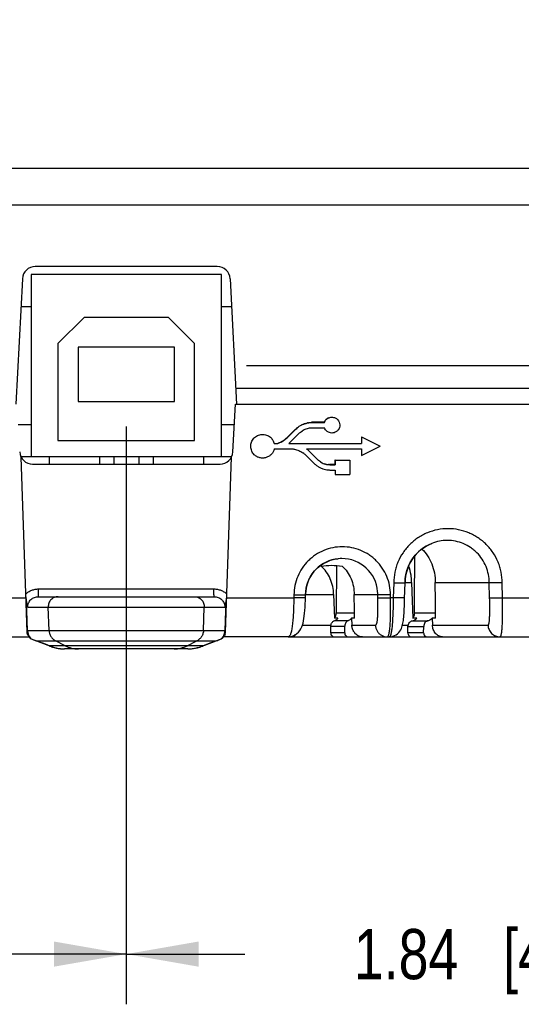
# Model space of a CAD drawing. Header units: inches. Extents: x 0 to 34, y 0 to 22.
# Tile 13 of 62: x 19.8 to 21.1, y 1.7 to 4.2. Entities that reach past the tile are written whole.
import ezdxf

# ---------------------------------------------------------------- set-up
doc = ezdxf.new("R2010")
doc.units = ezdxf.units.IN
doc.header["$LTSCALE"] = 1.87
doc.header["$MEASUREMENT"] = 0
doc.layers.get('0').update_dxf_attribs({"linetype": 'CONTINUOUS'})
doc.layers.add('DIMENSIONS', color=7, linetype='CONTINUOUS')
doc.styles.get("Standard").update_dxf_attribs({"font": 'txt', "width": 0.8})
doc.dimstyles.new('DIMSTYLE_1', dxfattribs={"dimtxt": 0.125, "dimasz": 0.18, "dimexe": 0.125, "dimexo": 0.0625, "dimgap": 0.0625, "dimtad": 0, "dimtih": 1, "dimtoh": 1, "dimzin": 4, "dimdsep": 46, "dimtxsty": 'STANDARD', "dimblk": '_FILLED', "dimblk1": '_FILLED', "dimblk2": '_FILLED', "dimcen": 0.09, "dimadec": 0, "dimazin": 0, "dimtp": 0.001, "dimtm": 0.001, "dimtfac": 1, "dimtofl": 0, "dimtmove": 0, "dimatfit": 3, "dimldrblk": '_FILLED', "dimfxl": 1, "dimtolj": 1, "dimtzin": 4, "dimarcsym": 0})

# ---------------------------------------------------------------- blocks, each defined once
blk = doc.blocks.new('_FILLED')
at = {"color": 0, "linetype": 'BYBLOCK'}
blk.add_solid([(0, 0), (-1, 0.174), (-1, -0.174)], dxfattribs=at)
blk = doc.blocks.new('*D0')
at = {"layer": 'DIMENSIONS', "color": 2, "linetype": 'CONTINUOUS'}
for p, q in [((18.2387, 3.1723), (18.2387, 1.7208)), ((20.0787, 3.1593), (20.0787, 1.7208)), ((18.2387, 1.8458), (18.5337, 1.8458)), ((20.0787, 1.8458), (19.7837, 1.8458))]:
    blk.add_line(p, q, dxfattribs=at)
at = {"layer": 'DIMENSIONS', "color": 2, "linetype": 'CONTINUOUS', "xscale": 0.18, "yscale": 0.18, "zscale": 0.18, "rotation": 180}
blk.add_blockref('_FILLED', (18.2387, 1.8458), dxfattribs=at)
at = {"layer": 'DIMENSIONS', "color": 2, "linetype": 'CONTINUOUS', "xscale": 0.18, "yscale": 0.18, "zscale": 0.18}
blk.add_blockref('_FILLED', (20.0787, 1.8458), dxfattribs=at)
at = {"layer": 'DIMENSIONS', "color": 2, "linetype": 'CONTINUOUS', "insert": (19.1587, 1.9083), "char_height": 0.125, "width": 1.125, "attachment_point": 2, "line_spacing_factor": 0.9}
blk.add_mtext('1.84{\\Ftxt.shx;\\W1.000000;\\H0.125000; }[46.7]', dxfattribs=at)
blk = doc.blocks.new('*D1')
at = {"layer": 'DIMENSIONS', "color": 2, "linetype": 'CONTINUOUS'}
for p, q in [((21.9187, 3.1723), (21.9187, 1.7208)), ((20.0787, 3.1593), (20.0787, 1.7208)), ((20.0787, 1.8458), (20.3737, 1.8458)), ((21.9187, 1.8458), (21.6237, 1.8458))]:
    blk.add_line(p, q, dxfattribs=at)
at = {"layer": 'DIMENSIONS', "color": 2, "linetype": 'CONTINUOUS', "xscale": 0.18, "yscale": 0.18, "zscale": 0.18, "rotation": 180}
blk.add_blockref('_FILLED', (20.0787, 1.8458), dxfattribs=at)
at = {"layer": 'DIMENSIONS', "color": 2, "linetype": 'CONTINUOUS', "xscale": 0.18, "yscale": 0.18, "zscale": 0.18}
blk.add_blockref('_FILLED', (21.9187, 1.8458), dxfattribs=at)
at = {"layer": 'DIMENSIONS', "color": 2, "linetype": 'CONTINUOUS', "insert": (20.9987, 1.9083), "char_height": 0.125, "width": 1.125, "attachment_point": 2, "line_spacing_factor": 0.9}
blk.add_mtext('1.84{\\Ftxt.shx;\\W1.000000;\\H0.125000; }[46.7]', dxfattribs=at)
blk = doc.blocks.new('*D3')
at = {"layer": 'DIMENSIONS', "color": 2, "linetype": 'CONTINUOUS'}
for p, q in [((22.668, 3.3113), (22.668, 3.6713)), ((20.3782, 3.3113), (22.793, 3.3113)), ((21.5584, 2.6358), (22.793, 2.6358)), ((22.668, 2.6358), (22.668, 2.2758))]:
    blk.add_line(p, q, dxfattribs=at)
at = {"layer": 'DIMENSIONS', "color": 2, "linetype": 'CONTINUOUS', "xscale": 0.18, "yscale": 0.18, "zscale": 0.18}
for p, rotation in [((22.668, 3.3113), 270), ((22.668, 2.6358), 90)]:
    blk.add_blockref('_FILLED', p, dxfattribs=dict(at, rotation=rotation))
at = {"layer": 'DIMENSIONS', "color": 2, "linetype": 'CONTINUOUS', "insert": (22.668, 3.036), "char_height": 0.125, "width": 1.025, "attachment_point": 2, "line_spacing_factor": 0.9}
blk.add_mtext('.68{\\Ftxt.shx;\\W1.000000;\\H0.125000; }[17.2]', dxfattribs=at)
blk = doc.blocks.new('*D4')
at = {"layer": 'DIMENSIONS', "color": 2, "linetype": 'CONTINUOUS'}
for p, q in [((23.418, 3.8028), (23.418, 4.0999)), ((23.418, 4.0999), (23.5355, 4.0999)), ((21.7655, 3.8028), (23.543, 3.8028)), ((20.3782, 3.3113), (23.543, 3.3113)), ((23.418, 3.3113), (23.418, 2.9513))]:
    blk.add_line(p, q, dxfattribs=at)
at = {"layer": 'DIMENSIONS', "color": 2, "linetype": 'CONTINUOUS', "xscale": 0.18, "yscale": 0.18, "zscale": 0.18}
for p, rotation in [((23.418, 3.8028), 270), ((23.418, 3.3113), 90)]:
    blk.add_blockref('_FILLED', p, dxfattribs=dict(at, rotation=rotation))
at = {"layer": 'DIMENSIONS', "color": 2, "linetype": 'CONTINUOUS', "insert": (23.598, 4.1624), "char_height": 0.125, "width": 1.025, "attachment_point": 1, "line_spacing_factor": 0.9}
blk.add_mtext('.49{\\Ftxt.shx;\\W1.000000;\\H0.125000; }[12.5]', dxfattribs=at)

msp = doc.modelspace()

# ---------------------------------------------------------------- linework, layer by layer
at = {"color": 7, "linetype": 'CONTINUOUS'}
for p, q in [((18.4545, 3.8028), (21.703, 3.8028)), ((18.4471, 3.7111), (21.7104, 3.7111)), ((20.3054, 3.5578), (19.8521, 3.5578)), ((19.8417, 3.5378), (19.8417, 3.0848)), ((20.3157, 3.5378), (19.8417, 3.5378)), ((20.3157, 3.0848), (20.3157, 3.5378)), ((19.8202, 3.5275), (19.8038, 3.215)), ((20.3373, 3.5275), (20.3537, 3.215)), ((19.8165, 3.4582), (19.8417, 3.4582)), ((20.3157, 3.4582), (20.3409, 3.4582)), ((19.9737, 3.4308), (19.9087, 3.3658)), ((20.1837, 3.4308), (19.9737, 3.4308)), ((20.2487, 3.3658), (20.1837, 3.4308)), ((19.9087, 3.3658), (19.9087, 3.1248)), ((20.2487, 3.1248), (20.2487, 3.3658)), ((19.9587, 3.3568), (19.9587, 3.2218)), ((20.1987, 3.3568), (19.9587, 3.3568)), ((20.1987, 3.2218), (20.1987, 3.3568)), ((20.3516, 3.2548), (21.918, 3.2548)), ((19.9587, 3.2218), (20.1987, 3.2218)), ((20.3442, 3.0961), (20.3504, 3.2148)), ((20.3504, 3.2148), (21.918, 3.2148)), ((19.8417, 3.1635), (19.8098, 3.1635)), ((20.3477, 3.1635), (20.3157, 3.1635)), ((20.5162, 3.1638), (20.5157, 3.1642)), ((20.5229, 3.1664), (20.5224, 3.1668)), ((20.5299, 3.1684), (20.5293, 3.1688)), ((20.5371, 3.1692), (20.5366, 3.1696)), ((20.5718, 3.1699), (20.5402, 3.1699)), ((20.5408, 3.1695), (20.5402, 3.1699)), ((20.5408, 3.1695), (20.5724, 3.1695)), ((20.5659, 3.1695), (20.5652, 3.1699)), ((20.5724, 3.1695), (20.5718, 3.1699)), ((20.4792, 3.1309), (20.5012, 3.1532)), ((20.4921, 3.1255), (20.5105, 3.1438)), ((20.5012, 3.1532), (20.5007, 3.1536)), ((20.5408, 3.1565), (20.5724, 3.1565)), ((19.9087, 3.1248), (20.2487, 3.1248)), ((20.4471, 3.1169), (20.4547, 3.1169)), ((20.4579, 3.118), (20.4574, 3.1183)), ((20.4644, 3.1205), (20.4639, 3.1209)), ((20.4706, 3.1242), (20.4701, 3.1245)), ((20.4763, 3.1286), (20.4757, 3.1289)), ((20.4792, 3.1309), (20.4786, 3.1312)), ((20.4838, 3.1169), (20.6647, 3.1169)), ((20.4885, 3.1218), (20.4921, 3.1255)), ((20.6647, 3.1335), (20.7108, 3.1104)), ((20.6647, 3.1335), (20.6647, 3.1169)), ((20.4471, 3.1037), (20.4945, 3.1037)), ((20.5276, 3.1037), (20.6647, 3.1037)), ((20.5343, 3.0983), (20.5351, 3.0974)), ((20.5351, 3.0974), (20.5378, 3.0947)), ((20.5378, 3.0947), (20.5555, 3.0768)), ((20.6647, 3.0874), (20.7108, 3.1104)), ((20.6647, 3.1037), (20.6647, 3.0874)), ((19.816, 3.0848), (20.3415, 3.0848)), ((19.8318, 2.6473), (19.8166, 3.0835)), ((19.8453, 3.0658), (20.3122, 3.0658)), ((19.8867, 3.0848), (19.8867, 3.0658)), ((20.0117, 3.0848), (20.0117, 3.0658)), ((20.0477, 3.0848), (20.0477, 3.0658)), ((20.1097, 3.0848), (20.1097, 3.0658)), ((20.1457, 3.0848), (20.1457, 3.0658)), ((20.2707, 3.0848), (20.2707, 3.0658)), ((20.3257, 2.6473), (20.3409, 3.0835)), ((20.525, 3.0889), (20.5465, 3.0675)), ((20.5622, 3.0716), (20.5669, 3.0688)), ((20.5721, 3.0667), (20.5715, 3.0671)), ((20.5775, 3.0651), (20.5769, 3.0655)), ((20.5829, 3.0646), (20.5824, 3.065)), ((20.5984, 3.0648), (20.5852, 3.0648)), ((20.5858, 3.0644), (20.5852, 3.0648)), ((20.599, 3.0758), (20.5984, 3.0762)), ((20.5984, 3.0762), (20.5984, 3.0648)), ((20.599, 3.0644), (20.5984, 3.0648)), ((20.599, 3.0758), (20.6352, 3.0758)), ((20.599, 3.0758), (20.599, 3.0644)), ((20.6352, 3.0758), (20.6352, 3.0398)), ((20.5858, 3.0644), (20.599, 3.0644)), ((20.5858, 3.0512), (20.599, 3.0512)), ((20.599, 3.0512), (20.599, 3.0398)), ((20.599, 3.0398), (20.6352, 3.0398)), ((20.7969, 2.7258), (20.7973, 2.8376)), ((20.6023, 2.8134), (20.6017, 2.6954)), ((20.7449, 2.7704), (20.7439, 2.7332)), ((20.7732, 2.7708), (20.7895, 2.7708)), ((20.7895, 2.7708), (20.791, 2.7258)), ((20.8482, 2.7708), (20.9827, 2.7708)), ((20.8488, 2.7258), (20.8482, 2.7708)), ((20.9837, 2.7332), (20.9827, 2.7708)), ((21.016, 2.7332), (21.0151, 2.7704)), ((19.8604, 2.7551), (20.2971, 2.7551)), ((20.5253, 2.7409), (20.5256, 2.748)), ((19.6613, 2.7332), (19.8288, 2.7332)), ((19.8303, 2.7266), (19.8293, 2.7358)), ((19.8328, 2.6518), (19.8303, 2.7266)), ((19.86, 2.7358), (20.2975, 2.7358)), ((20.3247, 2.6518), (20.3272, 2.7266)), ((20.328, 2.7338), (20.3272, 2.7266)), ((20.3282, 2.7358), (20.328, 2.7338)), ((20.3287, 2.7332), (20.4962, 2.7332)), ((20.4964, 2.7404), (20.4962, 2.7332)), ((20.5175, 2.7328), (20.4962, 2.7332)), ((20.4964, 2.7404), (20.5081, 2.7403)), ((20.5249, 2.7263), (20.5251, 2.7331)), ((20.5251, 2.7331), (20.5253, 2.7409)), ((20.5253, 2.7408), (20.5951, 2.7408)), ((20.5951, 2.7408), (20.5971, 2.682)), ((20.6463, 2.7408), (20.7052, 2.7408)), ((20.6469, 2.7016), (20.6463, 2.7408)), ((20.7054, 2.7332), (20.7052, 2.7408)), ((20.7127, 2.7329), (20.737, 2.7332)), ((20.737, 2.7332), (20.7368, 2.7404)), ((20.7439, 2.7332), (20.737, 2.7332)), ((20.791, 2.7258), (20.7924, 2.682)), ((20.7968, 2.6954), (20.7969, 2.7258)), ((20.8492, 2.6954), (20.8488, 2.7258)), ((21.016, 2.7332), (21.5072, 2.7332)), ((19.8336, 2.7099), (20.3239, 2.7099)), ((19.8864, 2.6518), (19.8844, 2.7099)), ((20.2711, 2.6518), (20.2731, 2.7099)), ((20.6471, 2.6885), (20.6469, 2.7016)), ((20.6059, 2.682), (20.5971, 2.682)), ((20.6017, 2.6954), (20.647, 2.6954)), ((20.6401, 2.682), (20.6377, 2.6796)), ((20.6472, 2.682), (20.6401, 2.682)), ((20.6401, 2.682), (20.6406, 2.665)), ((20.6472, 2.682), (20.6471, 2.6885)), ((20.7917, 2.6759), (20.8305, 2.6759)), ((20.7924, 2.682), (20.7937, 2.684)), ((20.8021, 2.682), (20.7924, 2.682)), ((20.7968, 2.6954), (20.8492, 2.6954)), ((20.8493, 2.682), (20.8408, 2.682)), ((20.8408, 2.682), (20.8413, 2.665)), ((20.8493, 2.682), (20.8492, 2.6954)), ((19.8317, 2.6516), (19.8326, 2.6518)), ((19.8328, 2.6518), (20.3247, 2.6518)), ((20.5175, 2.665), (20.5886, 2.665)), ((20.5879, 2.646), (20.5883, 2.6623)), ((20.6227, 2.646), (20.6229, 2.6623)), ((20.6406, 2.665), (20.6991, 2.665)), ((20.7668, 2.665), (20.7804, 2.665)), ((20.7801, 2.646), (20.7804, 2.6612)), ((20.8194, 2.646), (20.8195, 2.6612)), ((20.8413, 2.665), (20.9797, 2.665)), ((18.3514, 2.6358), (19.8349, 2.6358)), ((19.8397, 2.6323), (19.8422, 2.6309)), ((19.8486, 2.628), (19.8901, 2.6122)), ((19.8546, 2.626), (20.3029, 2.626)), ((19.8653, 2.6219), (19.8546, 2.626)), ((19.9266, 2.6137), (19.9026, 2.626)), ((20.2308, 2.6137), (20.2549, 2.626)), ((20.3029, 2.626), (20.2922, 2.6219)), ((20.3153, 2.6309), (20.3178, 2.6323)), ((20.4817, 2.6358), (20.3226, 2.6358)), ((20.482, 2.6358), (20.4817, 2.6358)), ((20.482, 2.6358), (21.6112, 2.6358)), ((20.6227, 2.646), (20.5879, 2.646)), ((20.8194, 2.646), (20.7801, 2.646)), ((19.8707, 2.6199), (19.8653, 2.6219)), ((19.8815, 2.6158), (19.8707, 2.6199)), ((19.8868, 2.6137), (19.8815, 2.6158)), ((20.2706, 2.6137), (19.8868, 2.6137)), ((19.8941, 2.6108), (19.8952, 2.6104)), ((19.8952, 2.6104), (19.8994, 2.6092)), ((19.8994, 2.6092), (19.9045, 2.608)), ((19.9045, 2.608), (19.9097, 2.607)), ((20.2323, 2.6058), (19.9252, 2.6058)), ((20.2868, 2.6199), (20.2706, 2.6137)), ((20.2922, 2.6219), (20.2868, 2.6199))]:
    msp.add_line(p, q, dxfattribs=at)
for points in [[(20.7732, 2.7708), (20.7737, 2.7801), (20.7752, 2.7908), (20.7778, 2.8013), (20.7815, 2.8114), (20.7862, 2.8211), (20.7918, 2.8303), (20.7984, 2.8389), (20.8058, 2.8467), (20.8139, 2.8538), (20.8228, 2.8599), (20.8322, 2.8651), (20.8397, 2.8685)], [(20.5256, 2.748), (20.5269, 2.7575), (20.5292, 2.7669), (20.5326, 2.7759), (20.5368, 2.7846), (20.5419, 2.7927), (20.5479, 2.8003), (20.5547, 2.8072), (20.5621, 2.8133), (20.5702, 2.8186), (20.5788, 2.8229), (20.5878, 2.8264), (20.5971, 2.8289), (20.6068, 2.8304)], [(20.7429, 2.6371), (20.7472, 2.6387), (20.7511, 2.6409), (20.7547, 2.6436), (20.7578, 2.6466), (20.7603, 2.6498), (20.7624, 2.6531), (20.764, 2.6565), (20.7653, 2.6597), (20.7663, 2.6629), (20.7671, 2.6661), (20.7678, 2.6695), (20.7684, 2.6729), (20.7689, 2.6766), (20.7694, 2.6806), (20.7698, 2.6848), (20.7702, 2.6894), (20.7706, 2.6943), (20.7709, 2.6995), (20.7712, 2.7051), (20.7715, 2.711), (20.7717, 2.7172), (20.7719, 2.7237), (20.7721, 2.7304), (20.7732, 2.7708)], [(20.4993, 2.6406), (20.5037, 2.6437), (20.5076, 2.6473), (20.5108, 2.6514), (20.5136, 2.6558), (20.5158, 2.6604), (20.5176, 2.6652), (20.519, 2.6702), (20.5203, 2.6756), (20.5213, 2.6814), (20.5222, 2.6876), (20.5229, 2.6944), (20.5235, 2.7016), (20.5241, 2.7095), (20.5245, 2.7177), (20.5249, 2.7263)], [(20.2623, 2.6104), (20.2636, 2.6108), (20.2655, 2.6115), (20.2675, 2.6122), (20.3089, 2.628)], [(20.482, 2.6358), (20.4845, 2.6359), (20.4895, 2.6367), (20.4945, 2.6382), (20.4993, 2.6406)], [(20.7339, 2.6358), (20.7384, 2.6361), (20.7429, 2.6371)], [(19.8901, 2.6122), (19.8921, 2.6114), (19.8941, 2.6108)], [(19.9097, 2.607), (19.9152, 2.6063), (19.9207, 2.6059), (19.9252, 2.6058)], [(20.2322, 2.6058), (20.2365, 2.6059), (20.2415, 2.6062), (20.2465, 2.6068), (20.2514, 2.6076)], [(20.2514, 2.6076), (20.2562, 2.6087), (20.2608, 2.61), (20.2623, 2.6104)]]:
    msp.add_lwpolyline(points, dxfattribs=at)
for centre, radius, start, end in [((19.8521, 3.5258), 0.032, 90, 177), ((20.3054, 3.5258), 0.032, 3, 90), ((19.8453, 3.0978), 0.032, 183, 270), ((20.3122, 3.0978), 0.032, 270, 357), ((20.8782, 2.7711), 0.1047, 90.0077, 111.5712), ((20.8784, 2.7707), 0.1052, 111.6003, 179.9349), ((20.6156, 2.7404), 0.0904, 95.6121, 174.7737), ((20.6155, 2.7408), 0.0899, 90.0062, 95.5867), ((20.6155, 2.7411), 0.0897, 4.8074, 90.0108), ((20.6621, 2.7694), 0.1274, 0.6291, 5.5417), ((20.6147, 2.7405), 0.0895, 174.7964, 179.8109), ((20.6156, 2.741), 0.0896, 359.8883, 4.8738), ((20.5822, 2.6941), 0.0192, 320.7948, 328.0068), ((20.5789, 2.6956), 0.0228, 347.2659, 359.6904), ((20.5914, 2.6942), 0.019, 314.8355, 320.1636), ((20.7727, 2.6955), 0.0241, 348.0357, 359.7996), ((20.7877, 2.6934), 0.0184, 314.6474, 321.7243), ((20.8265, 2.693), 0.018, 315.2504, 322.4086), ((19.8614, 2.6527), 0.0297, 182.0159, 216.3063), ((19.8328, 2.6417), 0.0101, 89.9592, 91.3136), ((19.8634, 2.6529), 0.0306, 181.9593, 186.8738), ((19.8637, 2.6529), 0.0309, 186.8699, 191.7446), ((20.2961, 2.6527), 0.0297, 323.6937, 357.9841), ((20.2939, 2.6529), 0.0308, 343.3757, 358.0171), ((20.8, 6.1485), 3.4873, 269.6791, 270.3209), ((19.8505, 2.648), 0.0187, 182.0001, 185.5013), ((19.8521, 2.6485), 0.0204, 202.3482, 205.5652), ((19.863, 2.6527), 0.0302, 191.6738, 221.3926), ((19.8529, 2.6489), 0.0212, 205.6084, 211.8774), ((19.8513, 2.6478), 0.0193, 211.8551, 218.5773), ((19.8614, 2.6527), 0.0298, 216.245, 223.0976), ((19.8625, 2.6523), 0.0296, 221.4336, 226.4641), ((19.8732, 2.6928), 0.0692, 243.3942, 247.0511), ((19.8746, 2.6962), 0.073, 247.0348, 249.0976), ((19.876, 2.7), 0.077, 249.1272, 253.8083), ((20.2814, 2.7), 0.077, 286.1917, 290.8728), ((20.2828, 2.6962), 0.073, 290.9024, 292.9652), ((20.2843, 2.6928), 0.0692, 292.9489, 296.6058), ((20.295, 2.6523), 0.0296, 313.5359, 318.5664), ((20.2946, 2.6526), 0.0301, 318.5639, 333.4726), ((20.2961, 2.6527), 0.0298, 316.9025, 323.755), ((20.3062, 2.6478), 0.0193, 321.4218, 325.7193), ((20.2943, 2.6528), 0.0304, 333.4771, 343.3403), ((20.3062, 2.6479), 0.0194, 325.723, 328.1423), ((20.3044, 2.649), 0.0215, 328.1318, 331.251), ((20.3069, 2.648), 0.0188, 344.1757, 357.9887), ((20.7287, 2.6651), 0.0293, 240.1353, 269.9303), ((19.93, 2.7151), 0.1102, 246.9472, 247.565), ((19.8941, 2.6254), 0.0137, 237.907, 244.072), ((19.929, 2.7127), 0.1076, 247.5514, 250.6808), ((19.8941, 2.6252), 0.0136, 244.0807, 249.0691), ((19.9243, 2.6993), 0.0934, 250.6888, 251.845), ((19.8986, 2.6213), 0.0114, 242.7456, 252.2563), ((19.925, 2.7017), 0.0959, 251.9025, 263.5785), ((19.9252, 2.7031), 0.0973, 263.564, 265.8787), ((19.9252, 2.7033), 0.0976, 265.8782, 267.0035), ((19.9252, 2.7035), 0.0977, 267.004, 269.9972), ((19.9594, 2.6776), 0.0718, 242.8338, 269.9768), ((20.1981, 2.6776), 0.0718, 270.0232, 297.1662), ((20.2323, 2.7027), 0.0969, 269.9701, 282.8318), ((20.2329, 2.7001), 0.0942, 282.8285, 289.3045), ((20.2589, 2.6213), 0.0114, 287.7436, 297.2554), ((20.2291, 2.711), 0.1058, 289.3126, 289.9412), ((20.2279, 2.7141), 0.1091, 289.9556, 293.0553), ((20.2634, 2.6252), 0.0136, 290.9304, 295.9188), ((20.2633, 2.6254), 0.0137, 295.9276, 302.0925)]:
    msp.add_arc(centre, radius, start, end, dxfattribs=at)
for centre, major_axis, ratio, start_param, end_param in [((20.2523, 3.5693), (11.927, 6.637), 0.035366, 4.714292, 4.714835), ((20.1992, 3.5228), (11.912, 4.6046), 0.035136, -1.557807, -1.557242), ((20.1993, 3.5229), (11.927, 4.6104), 0.035136, -1.557809, -1.557244), ((20.1706, 3.506), (11.912, 3.5135), 0.034216, -1.551356, -1.550773), ((20.1708, 3.506), (11.927, 3.5179), 0.034216, -1.551359, -1.550774), ((20.1111, 3.4842), (11.912, 1.2379), 0.029816, -1.538781, -1.538171), ((20.1112, 3.4842), (11.927, 1.2395), 0.029816, -1.538782, -1.538174), ((20.104, 3.4836), (11.912, 0.9668), 0.029134, -1.536841, -1.536539), ((20.1041, 3.4836), (11.927, 0.968), 0.029134, -1.536844, -1.536539), ((20.3942, 3.7629), (11.9139, 12.0628), 0.029731, -1.593809, -1.591951), ((20.3344, 3.6777), (11.9277, 9.7758), 0.033163, 4.699195, 4.699912), ((20.3227, 3.6473), (11.9271, 9.3297), 0.033831, -1.581515, -1.581317), ((20.3157, 3.6383), (11.9271, 9.0607), 0.034154, -1.58021, -1.579841), ((20.2692, 3.5779), (11.9267, 7.2829), 0.035445, 4.711542, 4.711933), ((20.205, 3.5155), (11.9266, 4.8276), 0.035442, -1.558571, -1.558138), ((20.1669, 3.4914), (11.9267, 3.3721), 0.034109, 4.732941, 4.733398), ((20.1237, 3.4744), (11.9267, 1.717), 0.031041, 4.742205, 4.74266), ((20.1052, 3.4709), (11.9267, 1.0116), 0.029262, -1.53699, -1.536751), ((20.1816, 3.4633), (11.9258, 3.9338), 0.03301, 4.724402, 4.724671), ((20.203, 3.48), (11.9109, 4.7514), 0.033548, -1.562818, -1.562276), ((20.2032, 3.4801), (11.9259, 4.7574), 0.033548, -1.562816, -1.562274), ((20.2597, 3.5382), (11.9112, 6.9184), 0.03364, -1.57319, -1.572669), ((20.2599, 3.5383), (11.9262, 6.9271), 0.03364, -1.573188, -1.572667), ((20.3207, 3.6247), (11.912, 9.2539), 0.032265, -1.583321, -1.582851), ((20.321, 3.625), (11.927, 9.2655), 0.032265, 4.699866, 4.700343), ((20.3341, 3.6506), (11.9123, 9.7667), 0.03202, -1.585163, -1.58492), ((20.3345, 3.6508), (11.9273, 9.779), 0.03202, -1.585154, -1.584915), ((20.5293, 4.08), (11.9352, 17.2281), 0.024402, -1.609814, -1.609708), ((20.3661, 3.696), (11.9277, 10.9877), 0.031161, -1.589518, -1.589234), ((19.9992, 3.4362), (11.9257, -3.0404), 0.016249, -1.525109, -1.52485), ((20.0035, 3.4332), (11.9256, -2.8735), 0.016759, -1.525321, -1.524866), ((19.974, 3.4489), (11.926, -4.0019), 0.012809, 4.761059, 4.761514), ((19.9233, 3.4893), (11.9271, -5.9383), 0.006604, 4.764757, 4.765192), ((19.8975, 3.5144), (11.9278, -6.9204), 0.003755, 4.766238, 4.766651), ((19.8239, 3.6143), (11.9304, -9.7321), 0.002352, 1.514091, 1.514462), ((19.7993, 3.6528), (11.9314, -10.6723), 0.003975, 1.513493, 1.513666), ((19.8385, 3.6005), (11.9301, -9.1745), 0.001749, 1.514004, 1.514344), ((19.7961, 3.6684), (11.9318, -10.7941), 0.00451, 1.512971, 1.513187), ((19.796, 3.6355), (11.9309, -10.7988), 0.005136, 1.512285, 1.512502), ((19.8379, 3.5629), (11.9291, -9.1984), 0.002664, 1.512722, 1.5132), ((19.8353, 3.5786), (11.9295, -9.2971), 0.003108, 1.512615, 1.512811), ((19.8397, 3.5699), (11.9293, -9.1285), 0.002889, 1.512404, 1.512773), ((19.9543, 3.4304), (11.9256, -4.7543), 0.008511, -1.51601, -1.515575), ((19.9897, 3.4042), (11.9099, -3.4027), 0.013288, -1.51813, -1.517676), ((19.9895, 3.4043), (11.9249, -3.407), 0.013288, -1.518132, -1.517676), ((20.049, 3.3802), (11.9093, -1.1377), 0.022008, -1.524352, -1.52389), ((20.0489, 3.3802), (11.9243, -1.1391), 0.022008, -1.524353, -1.523895), ((20.0517, 3.3792), (11.9093, -1.0344), 0.022364, -1.524277, -1.524043), ((20.0516, 3.3792), (11.9243, -1.0357), 0.022364, -1.524282, -1.524043), ((19.9028, 3.4719), (11.9267, -6.7177), 0.002801, 4.768652, 4.769194), ((19.9464, 3.4253), (11.9255, -5.0553), 0.007655, 4.767211, 4.767776), ((19.9974, 3.3876), (11.9244, -3.1072), 0.014518, 4.764035, 4.764622), ((20.034, 3.371), (11.924, -1.7082), 0.019834, 4.760607, 4.761215), ((20.0552, 3.3654), (11.9239, -0.9011), 0.022885, 4.758329, 4.758635), ((20.4925, 2.6458), (-0.00035, 0.01), 0.865762, -3.17178, -2.066664), ((20.5966, 2.6458), (0.00035, 0.01), 0.865762, -4.699655, -3.111406), ((20.6314, 2.6458), (-0.00035, 0.01), 0.865762, 1.523156, 3.111406), ((20.7882, 2.6458), (0.0003, 0.01), 0.818903, -4.704942, -3.116692), ((20.8276, 2.6458), (-0.0003, 0.01), 0.818903, 1.528443, 3.116692)]:
    msp.add_ellipse(centre, major_axis=major_axis, ratio=ratio, start_param=start_param, end_param=end_param, dxfattribs=at)
for points, knots in [([(20.5824, 3.1814), (20.58, 3.1803), (20.5755, 3.1772), (20.5726, 3.1724), (20.5718, 3.1699)], [0, 0, 0, 0, 0.50002, 1, 1, 1, 1]), ([(20.5724, 3.1695), (20.5729, 3.1708), (20.574, 3.1734), (20.5766, 3.1767), (20.5799, 3.1795), (20.5838, 3.1815), (20.5881, 3.1827), (20.5926, 3.1828), (20.5971, 3.1819), (20.5998, 3.1807), (20.6011, 3.1799)], [0, 0, 0, 0, 0.121492, 0.239741, 0.361878, 0.487509, 0.614729, 0.742932, 0.871488, 1, 1, 1, 1]), ([(20.6091, 3.1706), (20.61, 3.1685), (20.6111, 3.1641), (20.6102, 3.1572), (20.6077, 3.1521), (20.6047, 3.1488), (20.6014, 3.146), (20.5966, 3.1438), (20.5906, 3.143), (20.5852, 3.1439), (20.5819, 3.1454), (20.5805, 3.1463)], [0, 0, 0, 0, 0.136373, 0.272394, 0.407823, 0.475079, 0.541391, 0.668779, 0.788027, 0.89836, 1, 1, 1, 1]), ([(20.6011, 3.1799), (20.602, 3.1794), (20.6037, 3.1781), (20.6067, 3.1752), (20.6083, 3.1725), (20.6091, 3.1706)], [0, 0, 0, 0, 0.252086, 0.50275, 1, 1, 1, 1]), ([(20.3976, 3.0892), (20.3963, 3.0905), (20.3938, 3.0934), (20.3911, 3.0984), (20.3893, 3.1038), (20.3883, 3.1114), (20.3896, 3.1191), (20.393, 3.1259), (20.3964, 3.1305), (20.4006, 3.1343), (20.4056, 3.1372), (20.411, 3.1392), (20.4167, 3.14), (20.4224, 3.1398), (20.428, 3.1385), (20.4332, 3.1361), (20.4363, 3.1339), (20.4377, 3.1327)], [0, 0, 0, 0, 0.061952, 0.12401, 0.186641, 0.249606, 0.374756, 0.437081, 0.499174, 0.56138, 0.623861, 0.686677, 0.74982, 0.812874, 0.875576, 0.93795, 1, 1, 1, 1]), ([(20.5805, 3.1463), (20.5785, 3.1476), (20.5751, 3.1505), (20.573, 3.1545), (20.5724, 3.1565)], [0, 0, 0, 0, 0.529898, 1, 1, 1, 1]), ([(20.4377, 3.1327), (20.4389, 3.1316), (20.4411, 3.1294), (20.4438, 3.1257), (20.4459, 3.1215), (20.4468, 3.1185), (20.4471, 3.1169)], [0, 0, 0, 0, 0.250327, 0.497237, 0.744302, 1, 1, 1, 1]), ([(20.4471, 3.1037), (20.4469, 3.1025), (20.4463, 3.1), (20.4443, 3.0953), (20.4405, 3.0902), (20.4345, 3.0852), (20.4285, 3.0824), (20.4234, 3.0811), (20.4194, 3.0807), (20.4153, 3.0808), (20.4113, 3.0815), (20.4075, 3.0827), (20.4027, 3.0849), (20.3995, 3.0873), (20.3976, 3.0892)], [0, 0, 0, 0, 0.061753, 0.121592, 0.241107, 0.364318, 0.490001, 0.553614, 0.617773, 0.682368, 0.746934, 0.811011, 0.874507, 1, 1, 1, 1]), ([(21.0151, 2.7704), (21.0151, 2.7792), (21.0137, 2.7925), (21.0094, 2.8096), (21.0034, 2.8262), (20.9929, 2.8458), (20.9789, 2.8629), (20.9658, 2.8747), (20.9551, 2.8825), (20.9438, 2.8893), (20.9279, 2.8968), (20.9067, 2.9033), (20.8802, 2.9059), (20.8538, 2.9033), (20.8326, 2.8969), (20.8166, 2.8894), (20.8052, 2.8826), (20.7945, 2.8747), (20.7814, 2.8629), (20.7673, 2.8458), (20.7567, 2.8262), (20.7507, 2.8096), (20.7463, 2.7925), (20.745, 2.7792), (20.7449, 2.7704)], [0, 0, 0, 0, 0.062503, 0.093813, 0.125092, 0.187527, 0.249941, 0.281174, 0.312402, 0.343627, 0.374852, 0.437233, 0.499636, 0.562069, 0.624537, 0.655821, 0.687112, 0.718412, 0.749718, 0.812269, 0.874815, 0.906135, 0.937474, 1, 1, 1, 1]), ([(20.9827, 2.7708), (20.9828, 2.7776), (20.9814, 2.7914), (20.9755, 2.8112), (20.9657, 2.8295), (20.9548, 2.8429), (20.9447, 2.8521), (20.9337, 2.8603), (20.9185, 2.8684), (20.8987, 2.8744), (20.885, 2.8758), (20.8782, 2.8758)], [0, 0, 0, 0, 0.125184, 0.250368, 0.375373, 0.500317, 0.562837, 0.625345, 0.750197, 0.875069, 1, 1, 1, 1]), ([(20.7368, 2.7404), (20.7368, 2.7483), (20.7352, 2.764), (20.7283, 2.7866), (20.7171, 2.8074), (20.7046, 2.8226), (20.6929, 2.8331), (20.6803, 2.8424), (20.6629, 2.8517), (20.6403, 2.8585), (20.6168, 2.8608), (20.5933, 2.8585), (20.5706, 2.8516), (20.5532, 2.8424), (20.5406, 2.833), (20.5289, 2.8226), (20.5163, 2.8074), (20.505, 2.7866), (20.498, 2.764), (20.4964, 2.7483), (20.4964, 2.7404)], [0, 0, 0, 0, 0.062485, 0.124996, 0.187448, 0.249897, 0.281154, 0.31241, 0.374848, 0.437295, 0.49976, 0.562245, 0.624748, 0.687268, 0.71857, 0.749875, 0.812414, 0.87494, 0.937498, 1, 1, 1, 1]), ([(20.8149, 2.8544), (20.8203, 2.8494), (20.8299, 2.8379), (20.8405, 2.8175), (20.847, 2.7948), (20.8483, 2.7788), (20.8482, 2.7708)], [0, 0, 0, 0, 0.236587, 0.483844, 0.73958, 1, 1, 1, 1]), ([(20.5639, 2.8121), (20.5726, 2.8133), (20.5901, 2.8144), (20.6076, 2.8133), (20.6163, 2.8121)], [0, 0, 0, 0, 0.499497, 1, 1, 1, 1]), ([(20.5951, 2.7408), (20.5951, 2.7476), (20.5936, 2.7613), (20.5874, 2.7807), (20.5776, 2.798), (20.5688, 2.8078), (20.5639, 2.8121)], [0, 0, 0, 0, 0.256736, 0.510795, 0.759185, 1, 1, 1, 1]), ([(20.6163, 2.8121), (20.6211, 2.8078), (20.6297, 2.798), (20.6392, 2.7807), (20.6451, 2.7612), (20.6463, 2.7476), (20.6463, 2.7408)], [0, 0, 0, 0, 0.240086, 0.488028, 0.742263, 1, 1, 1, 1]), ([(20.789, 2.7817), (20.7887, 2.7843), (20.7874, 2.7948), (20.7847, 2.8051), (20.782, 2.8125)], [0, 0, 0, 0, 0.252132, 1, 1, 1, 1]), ([(20.7449, 2.7704), (20.7468, 2.7704), (20.7504, 2.7703), (20.7557, 2.7703), (20.7599, 2.7703), (20.7629, 2.7703), (20.765, 2.7704), (20.7668, 2.7704), (20.7684, 2.7704), (20.7699, 2.7704), (20.7709, 2.7705), (20.7716, 2.7705), (20.772, 2.7706), (20.7724, 2.7706), (20.7727, 2.7707), (20.7729, 2.7707), (20.7731, 2.7707), (20.7732, 2.7708), (20.7732, 2.7708), (20.7732, 2.7708), (20.7732, 2.7708), (20.7732, 2.7708)], [0, 0, 0, 0, 0.197301, 0.386245, 0.558968, 0.637341, 0.70948, 0.774721, 0.832529, 0.882429, 0.923958, 0.941445, 0.956691, 0.969679, 0.980387, 0.988795, 0.994879, 0.997042, 0.998614, 0.999597, 1, 1, 1, 1]), ([(21.0151, 2.7704), (21.0131, 2.7704), (21.0091, 2.7703), (21.0034, 2.7703), (20.998, 2.7703), (20.9931, 2.7703), (20.9896, 2.7704), (20.9872, 2.7704), (20.9858, 2.7705), (20.9846, 2.7706), (20.9837, 2.7707), (20.9831, 2.7707), (20.9828, 2.7708), (20.9827, 2.7708)], [0, 0, 0, 0, 0.184985, 0.366254, 0.535488, 0.686104, 0.812214, 0.864563, 0.909028, 0.945116, 0.972511, 0.990913, 1, 1, 1, 1]), ([(19.8285, 2.7426), (19.8306, 2.7446), (19.8353, 2.7482), (19.8431, 2.7521), (19.8516, 2.7545), (19.8574, 2.7551), (19.8604, 2.7551)], [0, 0, 0, 0, 0.249936, 0.49999, 0.750074, 1, 1, 1, 1]), ([(19.86, 2.7358), (19.86, 2.7358), (19.86, 2.7358), (19.86, 2.7359), (19.86, 2.736), (19.8601, 2.7362), (19.8601, 2.7364), (19.8601, 2.7367), (19.8601, 2.7373), (19.8602, 2.7381), (19.8602, 2.7391), (19.8602, 2.7402), (19.8602, 2.7414), (19.8603, 2.7428), (19.8603, 2.7449), (19.8603, 2.7478), (19.8603, 2.7514), (19.8604, 2.7538), (19.8604, 2.7551)], [0, 0, 0, 0, 0.001515, 0.005255, 0.011334, 0.019745, 0.030464, 0.043465, 0.076194, 0.117691, 0.167693, 0.225737, 0.291226, 0.363562, 0.442147, 0.615491, 0.804228, 1, 1, 1, 1]), ([(20.2971, 2.7551), (20.3001, 2.7551), (20.3059, 2.7545), (20.3144, 2.7521), (20.3222, 2.7482), (20.3269, 2.7446), (20.329, 2.7426)], [0, 0, 0, 0, 0.250068, 0.500135, 0.750088, 1, 1, 1, 1]), ([(20.2975, 2.7358), (20.2975, 2.7358), (20.2975, 2.7358), (20.2975, 2.7359), (20.2974, 2.736), (20.2974, 2.7362), (20.2974, 2.7364), (20.2974, 2.7367), (20.2974, 2.7373), (20.2973, 2.7381), (20.2973, 2.7391), (20.2973, 2.7402), (20.2972, 2.7414), (20.2972, 2.7428), (20.2972, 2.7449), (20.2972, 2.7478), (20.2971, 2.7514), (20.2971, 2.7538), (20.2971, 2.7551)], [0, 0, 0, 0, 0.001515, 0.005255, 0.011334, 0.019745, 0.030464, 0.043465, 0.076194, 0.117691, 0.167693, 0.225737, 0.291226, 0.363562, 0.442147, 0.615491, 0.804228, 1, 1, 1, 1]), ([(19.8336, 2.7099), (19.8329, 2.7125), (19.8317, 2.718), (19.8307, 2.7236), (19.8303, 2.7266)], [0, 0, 0, 0, 0.474185, 1, 1, 1, 1]), ([(19.8336, 2.7099), (19.8335, 2.7117), (19.8337, 2.7151), (19.8352, 2.7202), (19.8377, 2.7248), (19.8422, 2.73), (19.8497, 2.7346), (19.8566, 2.7358), (19.86, 2.7358)], [0, 0, 0, 0, 0.125973, 0.25218, 0.378184, 0.5039, 0.752701, 1, 1, 1, 1]), ([(19.9088, 2.7358), (19.9056, 2.7358), (19.899, 2.7344), (19.8907, 2.7286), (19.8854, 2.72), (19.8843, 2.7132), (19.8844, 2.7099)], [0, 0, 0, 0, 0.247133, 0.495986, 0.747206, 1, 1, 1, 1]), ([(20.2487, 2.7358), (20.2519, 2.7358), (20.2585, 2.7344), (20.2667, 2.7286), (20.2721, 2.72), (20.2732, 2.7132), (20.2731, 2.7099)], [0, 0, 0, 0, 0.247133, 0.495986, 0.747206, 1, 1, 1, 1]), ([(20.2975, 2.7358), (20.3009, 2.7358), (20.3078, 2.7346), (20.3153, 2.73), (20.3198, 2.7247), (20.3223, 2.7202), (20.3238, 2.7151), (20.324, 2.7116), (20.3239, 2.7099)], [0, 0, 0, 0, 0.247528, 0.496432, 0.622111, 0.748076, 0.874118, 1, 1, 1, 1]), ([(20.3272, 2.7266), (20.3268, 2.7236), (20.3258, 2.718), (20.3246, 2.7125), (20.3239, 2.7099)], [0, 0, 0, 0, 0.525789, 1, 1, 1, 1]), ([(20.4962, 2.7332), (20.496, 2.7268), (20.4957, 2.7142), (20.495, 2.6961), (20.4939, 2.6794), (20.4927, 2.6668), (20.4915, 2.6579), (20.4905, 2.6522), (20.4894, 2.6473), (20.4882, 2.6433), (20.4868, 2.6401), (20.4855, 2.638), (20.4843, 2.6368), (20.4835, 2.6362), (20.4826, 2.6359), (20.482, 2.6358), (20.4817, 2.6358)], [0, 0, 0, 0, 0.190176, 0.372684, 0.540201, 0.686863, 0.750796, 0.80772, 0.857243, 0.89919, 0.933551, 0.960722, 0.97198, 0.982002, 0.991174, 1, 1, 1, 1]), ([(20.5081, 2.7403), (20.5103, 2.7403), (20.5135, 2.7403), (20.5176, 2.7404), (20.52, 2.7405), (20.522, 2.7406), (20.5236, 2.7406), (20.5246, 2.7407), (20.5251, 2.7407), (20.5253, 2.7408)], [0, 0, 0, 0, 0.39282, 0.560135, 0.703902, 0.821738, 0.911441, 0.971114, 1, 1, 1, 1]), ([(20.5251, 2.7331), (20.5251, 2.7331), (20.525, 2.7331), (20.5249, 2.733), (20.5248, 2.733), (20.5245, 2.733), (20.5239, 2.7329), (20.523, 2.7329), (20.522, 2.7329), (20.5207, 2.7328), (20.5191, 2.7328), (20.5181, 2.7328), (20.5175, 2.7328)], [0, 0, 0, 0, 0.006187, 0.019289, 0.0401, 0.068749, 0.149606, 0.261737, 0.404338, 0.575934, 0.774998, 1, 1, 1, 1]), ([(20.5253, 2.7408), (20.5253, 2.7408), (20.5253, 2.7408), (20.5253, 2.7408), (20.5253, 2.7408)], [0, 0, 0, 0, 0.720135, 1, 1, 1, 1]), ([(20.6991, 2.665), (20.6993, 2.665), (20.6997, 2.6651), (20.7003, 2.6653), (20.7008, 2.6658), (20.7015, 2.6666), (20.7023, 2.6682), (20.703, 2.6705), (20.7037, 2.6735), (20.7042, 2.677), (20.7047, 2.681), (20.7051, 2.6855), (20.7053, 2.6905), (20.7056, 2.6978), (20.7057, 2.7077), (20.7057, 2.7202), (20.7055, 2.7288), (20.7054, 2.7332)], [0, 0, 0, 0, 0.008069, 0.016556, 0.02606, 0.037005, 0.064159, 0.099185, 0.142249, 0.19312, 0.251416, 0.316573, 0.387918, 0.464758, 0.63207, 0.812705, 1, 1, 1, 1]), ([(20.7368, 2.7404), (20.7349, 2.7404), (20.731, 2.7403), (20.7254, 2.7403), (20.7202, 2.7403), (20.7155, 2.7404), (20.7116, 2.7405), (20.7086, 2.7406), (20.7065, 2.7407), (20.7055, 2.7408), (20.7052, 2.7408)], [0, 0, 0, 0, 0.184148, 0.364036, 0.531859, 0.681449, 0.807243, 0.904638, 0.96968, 1, 1, 1, 1]), ([(20.7054, 2.7332), (20.7055, 2.7331), (20.7057, 2.7331), (20.7062, 2.733), (20.7068, 2.733), (20.7077, 2.733), (20.7087, 2.7329), (20.7104, 2.7329), (20.7118, 2.7329), (20.7127, 2.7329)], [0, 0, 0, 0, 0.036848, 0.099924, 0.188926, 0.303357, 0.442667, 0.606074, 1, 1, 1, 1]), ([(20.7439, 2.7332), (20.7438, 2.7268), (20.7435, 2.7143), (20.7429, 2.6962), (20.7422, 2.6819), (20.7415, 2.6714), (20.741, 2.6644), (20.7404, 2.658), (20.7397, 2.6523), (20.7389, 2.6475), (20.7382, 2.6439), (20.7376, 2.6415), (20.7371, 2.64), (20.7367, 2.6387), (20.7359, 2.6372), (20.7349, 2.6358), (20.7339, 2.6358)], [0, 0, 0, 0, 0.193201, 0.378647, 0.548895, 0.626408, 0.697918, 0.762798, 0.820439, 0.870353, 0.912219, 0.930057, 0.945806, 0.959478, 0.971126, 1, 1, 1, 1]), ([(20.7351, 2.6542), (20.7354, 2.6566), (20.7359, 2.6618), (20.7366, 2.6733), (20.7371, 2.6896), (20.7373, 2.7107), (20.7371, 2.7255), (20.737, 2.7332)], [0, 0, 0, 0, 0.092097, 0.196608, 0.437411, 0.710223, 1, 1, 1, 1]), ([(20.7722, 2.7331), (20.7722, 2.7331), (20.7722, 2.7331), (20.7721, 2.7331), (20.7719, 2.733), (20.7717, 2.733), (20.7714, 2.733), (20.7708, 2.733), (20.77, 2.7329), (20.7688, 2.7329), (20.7674, 2.7329), (20.7658, 2.7329), (20.7639, 2.7329), (20.7619, 2.7329), (20.7589, 2.7329), (20.7547, 2.7329), (20.7494, 2.733), (20.7458, 2.7331), (20.7439, 2.7332)], [0, 0, 0, 0, 0.00174, 0.005534, 0.011594, 0.019946, 0.030591, 0.043518, 0.076171, 0.117665, 0.167546, 0.225339, 0.290566, 0.362691, 0.441052, 0.613758, 0.802697, 1, 1, 1, 1]), ([(20.9797, 2.665), (20.9798, 2.665), (20.9801, 2.6651), (20.9805, 2.6653), (20.9809, 2.6658), (20.9812, 2.6664), (20.9815, 2.6671), (20.9818, 2.6681), (20.9821, 2.6691), (20.9825, 2.6709), (20.9829, 2.6734), (20.9832, 2.6769), (20.9835, 2.6809), (20.9838, 2.6854), (20.9839, 2.6904), (20.9841, 2.6977), (20.9841, 2.712), (20.9839, 2.7246), (20.9837, 2.7332)], [0, 0, 0, 0, 0.005879, 0.012493, 0.020523, 0.030345, 0.042154, 0.056051, 0.072088, 0.090264, 0.132907, 0.183641, 0.242034, 0.307497, 0.379353, 0.456911, 0.626253, 1, 1, 1, 1]), ([(20.9837, 2.7332), (20.9837, 2.7331), (20.9838, 2.7331), (20.9841, 2.7331), (20.9847, 2.733), (20.9855, 2.733), (20.9867, 2.7329), (20.9881, 2.7329), (20.9898, 2.7328), (20.9918, 2.7328), (20.9947, 2.7328), (20.9989, 2.7328), (21.0043, 2.7329), (21.0101, 2.733), (21.014, 2.7331), (21.016, 2.7332)], [0, 0, 0, 0, 0.003632, 0.009494, 0.027967, 0.055329, 0.091375, 0.135827, 0.188174, 0.247845, 0.314267, 0.464817, 0.633955, 0.815118, 1, 1, 1, 1]), ([(21.0094, 2.6358), (21.0096, 2.6358), (21.01, 2.6359), (21.0105, 2.6363), (21.011, 2.6369), (21.0115, 2.6377), (21.0119, 2.6387), (21.0125, 2.6406), (21.0132, 2.6434), (21.0138, 2.6475), (21.0144, 2.6524), (21.0149, 2.658), (21.0153, 2.6644), (21.0157, 2.6714), (21.016, 2.6819), (21.0162, 2.6962), (21.0162, 2.7143), (21.0161, 2.7268), (21.016, 2.7332)], [0, 0, 0, 0, 0.005382, 0.011579, 0.019239, 0.028706, 0.04015, 0.053661, 0.087016, 0.128751, 0.1786, 0.236222, 0.301119, 0.372672, 0.450253, 0.620698, 0.806428, 1, 1, 1, 1]), ([(20.5883, 2.6623), (20.5883, 2.6636), (20.5887, 2.666), (20.5899, 2.6695), (20.5919, 2.6725), (20.5936, 2.6741), (20.5945, 2.6748)], [0, 0, 0, 0, 0.257696, 0.512665, 0.760356, 1, 1, 1, 1]), ([(20.5945, 2.6748), (20.5948, 2.675), (20.5959, 2.6757), (20.597, 2.6762), (20.598, 2.6765)], [0, 0, 0, 0, 0.254572, 1, 1, 1, 1]), ([(20.598, 2.6765), (20.5992, 2.6769), (20.6017, 2.6781), (20.6038, 2.6797), (20.6047, 2.6807)], [0, 0, 0, 0, 0.492304, 1, 1, 1, 1]), ([(20.598, 2.6765), (20.6038, 2.6764), (20.6152, 2.6763), (20.6266, 2.6764), (20.6322, 2.6765)], [0, 0, 0, 0, 0.510113, 1, 1, 1, 1]), ([(20.5985, 2.684), (20.5988, 2.6845), (20.5999, 2.6865), (20.6007, 2.6888), (20.6011, 2.6905)], [0, 0, 0, 0, 0.24626, 1, 1, 1, 1]), ([(20.6322, 2.6765), (20.6309, 2.6761), (20.6283, 2.6747), (20.6253, 2.6713), (20.6233, 2.6671), (20.6229, 2.6639), (20.6229, 2.6623)], [0, 0, 0, 0, 0.234857, 0.480411, 0.736834, 1, 1, 1, 1]), ([(20.6377, 2.6796), (20.6373, 2.6792), (20.6356, 2.6779), (20.6337, 2.677), (20.6322, 2.6765)], [0, 0, 0, 0, 0.254909, 1, 1, 1, 1]), ([(20.7804, 2.6612), (20.7805, 2.663), (20.7811, 2.6666), (20.7835, 2.6712), (20.7871, 2.6746), (20.7902, 2.6757), (20.7917, 2.6759)], [0, 0, 0, 0, 0.270412, 0.530118, 0.772676, 1, 1, 1, 1]), ([(20.7917, 2.6759), (20.7934, 2.6761), (20.7966, 2.6771), (20.7994, 2.6791), (20.8006, 2.6803)], [0, 0, 0, 0, 0.487279, 1, 1, 1, 1]), ([(20.7937, 2.684), (20.794, 2.6845), (20.7951, 2.6865), (20.7959, 2.6888), (20.7963, 2.6905)], [0, 0, 0, 0, 0.244955, 1, 1, 1, 1]), ([(20.8305, 2.6759), (20.829, 2.6757), (20.826, 2.6746), (20.8224, 2.6712), (20.82, 2.6665), (20.8195, 2.663), (20.8195, 2.6612)], [0, 0, 0, 0, 0.227471, 0.469266, 0.728617, 1, 1, 1, 1]), ([(20.8393, 2.6803), (20.8381, 2.6791), (20.8354, 2.6771), (20.8321, 2.6761), (20.8305, 2.6759)], [0, 0, 0, 0, 0.511717, 1, 1, 1, 1]), ([(19.8864, 2.6518), (19.8865, 2.6492), (19.8874, 2.6438), (19.8907, 2.6365), (19.8958, 2.6303), (19.9002, 2.6272), (19.9026, 2.626)], [0, 0, 0, 0, 0.251671, 0.502697, 0.75227, 1, 1, 1, 1]), ([(20.2711, 2.6518), (20.271, 2.6492), (20.2701, 2.6438), (20.2668, 2.6365), (20.2616, 2.6303), (20.2573, 2.6272), (20.2549, 2.626)], [0, 0, 0, 0, 0.251671, 0.502697, 0.75227, 1, 1, 1, 1]), ([(20.3247, 2.6518), (20.3248, 2.6518), (20.3251, 2.6518), (20.3255, 2.6518), (20.3256, 2.6517), (20.3257, 2.6517), (20.3258, 2.6517), (20.3258, 2.6516)], [0, 0, 0, 0, 0.417355, 0.717211, 0.824132, 0.903996, 1, 1, 1, 1]), ([(20.5883, 2.6623), (20.5941, 2.6621), (20.6056, 2.662), (20.6171, 2.6621), (20.6229, 2.6623)], [0, 0, 0, 0, 0.499889, 1, 1, 1, 1]), ([(20.6602, 2.6368), (20.6588, 2.6372), (20.6562, 2.6383), (20.6525, 2.6406), (20.6491, 2.6436), (20.6453, 2.6484), (20.6418, 2.6555), (20.6407, 2.6618), (20.6406, 2.665)], [0, 0, 0, 0, 0.116858, 0.235886, 0.357526, 0.481974, 0.737992, 1, 1, 1, 1]), ([(20.6991, 2.665), (20.6992, 2.6624), (20.7, 2.6573), (20.7031, 2.6502), (20.7078, 2.6441), (20.7119, 2.6409), (20.7141, 2.6397)], [0, 0, 0, 0, 0.250818, 0.501707, 0.751333, 1, 1, 1, 1]), ([(20.7335, 2.6441), (20.7338, 2.6456), (20.7344, 2.649), (20.7349, 2.6524), (20.7351, 2.6542)], [0, 0, 0, 0, 0.456597, 1, 1, 1, 1]), ([(20.8662, 2.6358), (20.8646, 2.6358), (20.8614, 2.6362), (20.8568, 2.6379), (20.8525, 2.6406), (20.8488, 2.6442), (20.8457, 2.6487), (20.8425, 2.6555), (20.8414, 2.6612), (20.8413, 2.665)], [0, 0, 0, 0, 0.112395, 0.227403, 0.346002, 0.469063, 0.596851, 0.728949, 1, 1, 1, 1]), ([(20.9797, 2.665), (20.9798, 2.6612), (20.9815, 2.6535), (20.9881, 2.6438), (20.9979, 2.6373), (21.0056, 2.6358), (21.0094, 2.6358)], [0, 0, 0, 0, 0.250872, 0.501222, 0.75086, 1, 1, 1, 1]), ([(19.8333, 2.6407), (19.8331, 2.6412), (19.8324, 2.6429), (19.832, 2.6448), (19.8319, 2.6462)], [0, 0, 0, 0, 0.256647, 1, 1, 1, 1]), ([(19.8362, 2.6358), (19.8364, 2.6355), (19.8375, 2.6342), (19.8387, 2.6331), (19.8397, 2.6323)], [0, 0, 0, 0, 0.256418, 1, 1, 1, 1]), ([(20.3178, 2.6323), (20.3181, 2.6326), (20.3194, 2.6336), (20.3206, 2.6348), (20.3213, 2.6358)], [0, 0, 0, 0, 0.245109, 1, 1, 1, 1]), ([(20.325, 2.6429), (20.3249, 2.6425), (20.3244, 2.6411), (20.3238, 2.6397), (20.3232, 2.6386)], [0, 0, 0, 0, 0.243407, 1, 1, 1, 1]), ([(20.6669, 2.6358), (20.6663, 2.6358), (20.6641, 2.6359), (20.6618, 2.6363), (20.6602, 2.6368)], [0, 0, 0, 0, 0.248372, 1, 1, 1, 1]), ([(20.7287, 2.6358), (20.7289, 2.6358), (20.7294, 2.6359), (20.7301, 2.6363), (20.7308, 2.637), (20.7316, 2.6384), (20.7326, 2.6408), (20.7332, 2.6429), (20.7335, 2.6441)], [0, 0, 0, 0, 0.069917, 0.146837, 0.237783, 0.346994, 0.628359, 1, 1, 1, 1])]:
    msp.add_open_spline(points, degree=3, knots=knots, dxfattribs=at)

# ---------------------------------------------------------------- dimensions: what is measured, and where the dimension line sits
at = {"layer": 'DIMENSIONS', "color": 2, "linetype": 'CONTINUOUS'}
for base, p1, angle, picture, middle in [((23.418, 3.3113), (21.703, 3.8028), 270, '*D4', (24.1105, 4.0999)), ((22.668, 3.3113), (21.4959, 2.6358), 90, '*D3', (22.668, 2.9735))]:
    dim = msp.add_linear_dim(base=base, p1=p1, p2=(20.3157, 3.3113), angle=angle, dimstyle='DIMSTYLE_1', dxfattribs=at)
    dim.commit()
    dim.dimension.update_dxf_attribs({"geometry": picture, "text_midpoint": middle, "dimtype": 160})
for base, p1, p2, picture, middle in [((20.0787, 1.8458), (18.2387, 3.2348), (20.0787, 3.2218), '*D0', (19.1587, 1.8458)), ((21.9187, 1.8458), (20.0787, 3.2218), (21.9187, 3.2348), '*D1', (20.9987, 1.8458))]:
    dim = msp.add_linear_dim(base=base, p1=p1, p2=p2, dimstyle='DIMSTYLE_1', dxfattribs=at)
    dim.commit()
    dim.dimension.update_dxf_attribs({"geometry": picture, "text_midpoint": middle, "dimtype": 160})

doc.saveas('drawing.dxf')
